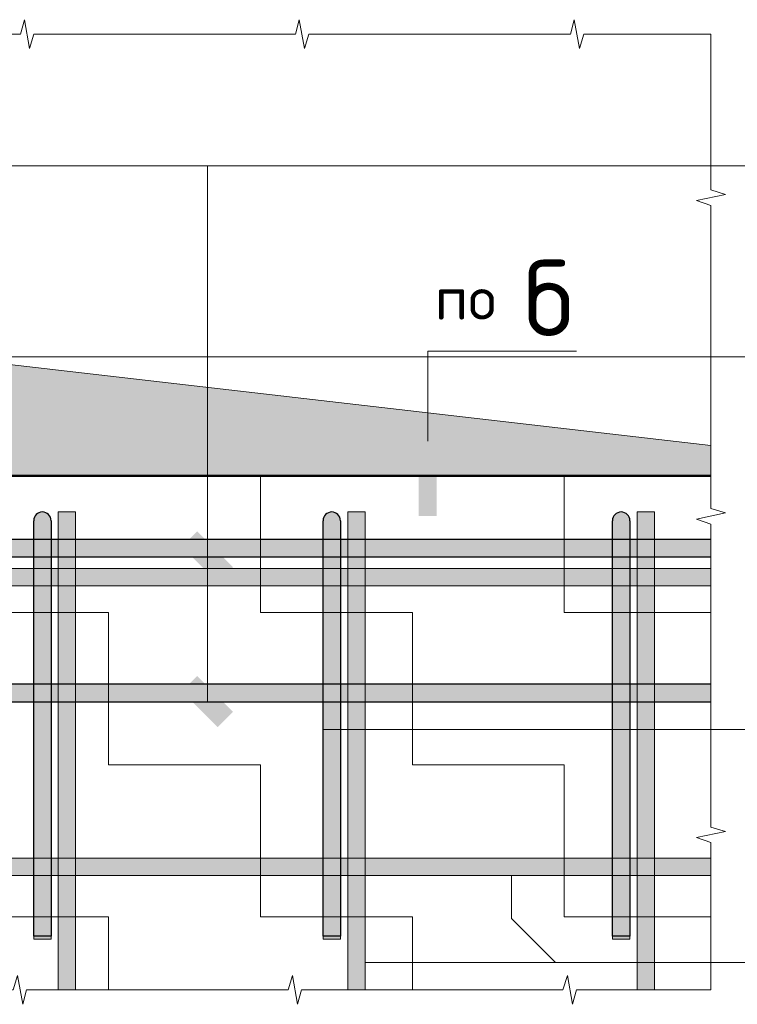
# Model space of a CAD drawing. Header units: metres. Extents: x -38 to 97, y -15 to 21.
# Tile 231 of 256: x 74.279 to 74.775, y 8.025 to 8.705. Entities that reach past the tile are written whole.
import ezdxf

# ---------------------------------------------------------------- set-up
doc = ezdxf.new("R2010")
doc.units = ezdxf.units.M
for name, color, linetype in [('XR$3$_3898', 7, 'Continuous'), ('XR$4$_3898', 7, 'Continuous'), ('XR$5$_3898', 7, 'Continuous')]:
    doc.layers.add(name, color=color, linetype=linetype)
for name, color, linetype, lineweight in [('XR$4$Арм.стержн. Арматура края', 96, 'Continuous', 35), ('XR$5$Арм.стержн. Арматура края', 96, 'Continuous', 35), ('XR$6$Текст_ примечание', 7, 'Continuous', 13)]:
    doc.layers.add(name, color=color, linetype=linetype, lineweight=lineweight)
doc.styles.add('ISOCPEUR', font='txt')
pattern_1 = [(0, (0.21, 0.21), (0.105, 0.105), [0.105, -0.105]), (90, (0.21, 0.21), (-0.105, 0.105), [0.105, -0.105])]

# ---------------------------------------------------------------- blocks, each defined once
blk = doc.blocks.new('ЭЛЕМЕНТ_УЗОРА_6')
at = {"color": 7, "linetype": 'Continuous', "lineweight": 13, "transparency": 33554687}
for p, q in [((74.75638, 8.6946), (74.75638, 8.6946)), ((74.75638, 8.0346), (74.75638, 8.0346)), ((74.75638, 8.0346), (74.75638, 8.0346))]:
    blk.add_line(p, q, dxfattribs=at)
for points in [[(74.18638, 8.6946), (74.27929, 8.6946), (74.28195, 8.7046), (74.28556, 8.6846), (74.2886, 8.6946), (74.37638, 8.6946)], [(74.37638, 8.6946), (74.46929, 8.6946), (74.47195, 8.7046), (74.47556, 8.6846), (74.4786, 8.6946), (74.56638, 8.6946)], [(74.56638, 8.6946), (74.65929, 8.6946), (74.66195, 8.7046), (74.66556, 8.6846), (74.6686, 8.6946), (74.75638, 8.6946)], [(74.75638, 8.6946), (74.75638, 8.6946), (74.75638, 8.58702), (74.76638, 8.58394), (74.74638, 8.57976), (74.75638, 8.57624), (74.75638, 8.4746)], [(74.75638, 8.4746), (74.75638, 8.36702), (74.76638, 8.36394), (74.74638, 8.35976), (74.75638, 8.35624), (74.75638, 8.2546)], [(74.75638, 8.2546), (74.75638, 8.14702), (74.76638, 8.14394), (74.74638, 8.13976), (74.75638, 8.13624), (74.75638, 8.0346)], [(74.37638, 8.0346), (74.28347, 8.0346), (74.28081, 8.0246), (74.2772, 8.0446), (74.27416, 8.0346), (74.18638, 8.0346)], [(74.56638, 8.0346), (74.47347, 8.0346), (74.47081, 8.0246), (74.4672, 8.0446), (74.46416, 8.0346), (74.37638, 8.0346)], [(74.75638, 8.0346), (74.66347, 8.0346), (74.66081, 8.0246), (74.6572, 8.0446), (74.65416, 8.0346), (74.56638, 8.0346)]]:
    blk.add_lwpolyline(points, dxfattribs=at)
blk = doc.blocks.new('СЛОЖНЫЙ_ОБЪЕКТ_14')
at = {"linetype": 'Continuous', "lineweight": 13, "transparency": 33554687}
blk.add_hatch(color=7, dxfattribs=at).paths.add_polyline_path([(73.80638, 8.3256), (74.75638, 8.3256), (74.75638, 8.3136), (73.80638, 8.3136)], flags=16)
at = {"color": 7, "linetype": 'Continuous', "lineweight": 13, "transparency": 33554687}
blk.add_lwpolyline([(73.80638, 8.3256), (74.75638, 8.3256), (74.75638, 8.3136), (73.80638, 8.3136), (73.80638, 8.3256)], close=True, dxfattribs=at)
blk = doc.blocks.new('СЛОЖНЫЙ_ОБЪЕКТ_15')
at = {"linetype": 'Continuous', "lineweight": 13, "transparency": 33554687}
blk.add_hatch(color=7, dxfattribs=at).paths.add_polyline_path([(73.80638, 8.1256), (74.75638, 8.1256), (74.75638, 8.1136), (73.80638, 8.1136)], flags=16)
at = {"color": 7, "linetype": 'Continuous', "lineweight": 13, "transparency": 33554687}
blk.add_lwpolyline([(73.80638, 8.1256), (74.75638, 8.1256), (74.75638, 8.1136), (73.80638, 8.1136), (73.80638, 8.1256)], close=True, dxfattribs=at)
blk = doc.blocks.new('СЛОЖНЫЙ_ОБЪЕКТ_16')
at = {"linetype": 'Continuous', "lineweight": 25, "transparency": 33554687}
blk.add_hatch(color=8, dxfattribs=at).paths.add_polyline_path([(73.85638, 8.3336), (74.75638, 8.3336), (74.75638, 8.3456), (73.85638, 8.3456)])
at = {"color": 7, "linetype": 'Continuous', "lineweight": 25, "transparency": 33554687}
blk.add_line((73.85638, 8.3336), (74.75638, 8.3336), dxfattribs=at)
blk.add_lwpolyline([(74.75638, 8.3456), (73.85638, 8.3456), (73.85638, 8.3336)], dxfattribs=at)
blk = doc.blocks.new('СЛОЖНЫЙ_ОБЪЕКТ_20')
at = {"linetype": 'Continuous', "lineweight": 13, "true_color": 0xc5c5c5, "transparency": 33554687}
for points in [[(74.2889, 8.36104), (74.28953, 8.36213), (74.29036, 8.36306), (74.29138, 8.3638), (74.29253, 8.36431), (74.29375, 8.36457), (74.29501, 8.36457), (74.29623, 8.36431), (74.29738, 8.3638), (74.29839, 8.36306), (74.29923, 8.36213), (74.29986, 8.36104), (74.30025, 8.35985), (74.30038, 8.3586), (74.30038, 8.0716), (74.28838, 8.0716), (74.28838, 8.3586), (74.28851, 8.35985)], [(74.28838, 8.0716), (74.30038, 8.0716), (74.30038, 8.0696), (74.28838, 8.0696)]]:
    blk.add_hatch(color=9, dxfattribs=at).paths.add_polyline_path(points, flags=16)
at = {"color": 7, "linetype": 'Continuous', "lineweight": 25, "transparency": 33554687}
blk.add_lwpolyline([(74.30038, 8.3586), (74.30038, 8.0716), (74.28838, 8.0716), (74.28838, 8.3586)], dxfattribs=at)
at = {"color": 7, "linetype": 'Continuous', "lineweight": 13, "transparency": 33554687}
blk.add_lwpolyline([(74.28838, 8.0716), (74.30038, 8.0716), (74.30038, 8.0696), (74.28838, 8.0696), (74.28838, 8.0716)], close=True, dxfattribs=at)
at = {"color": 7, "linetype": 'Continuous', "lineweight": 25, "transparency": 33554687}
blk.add_arc((74.29438, 8.3586), 0.006, 0, 180, dxfattribs=at)
blk = doc.blocks.new('СЛОЖНЫЙ_ОБЪЕКТ_21')
at = {"linetype": 'Continuous', "lineweight": 13, "true_color": 0xc5c5c5, "transparency": 33554687}
for points in [[(74.4889, 8.36104), (74.48953, 8.36213), (74.49036, 8.36306), (74.49138, 8.3638), (74.49253, 8.36431), (74.49375, 8.36457), (74.49501, 8.36457), (74.49623, 8.36431), (74.49738, 8.3638), (74.49839, 8.36306), (74.49923, 8.36213), (74.49986, 8.36104), (74.50025, 8.35985), (74.50038, 8.3586), (74.50038, 8.0716), (74.48838, 8.0716), (74.48838, 8.3586), (74.48851, 8.35985)], [(74.48838, 8.0716), (74.50038, 8.0716), (74.50038, 8.0696), (74.48838, 8.0696)]]:
    blk.add_hatch(color=9, dxfattribs=at).paths.add_polyline_path(points, flags=16)
at = {"color": 7, "linetype": 'Continuous', "lineweight": 25, "transparency": 33554687}
blk.add_lwpolyline([(74.50038, 8.3586), (74.50038, 8.0716), (74.48838, 8.0716), (74.48838, 8.3586)], dxfattribs=at)
at = {"color": 7, "linetype": 'Continuous', "lineweight": 13, "transparency": 33554687}
blk.add_lwpolyline([(74.48838, 8.0716), (74.50038, 8.0716), (74.50038, 8.0696), (74.48838, 8.0696), (74.48838, 8.0716)], close=True, dxfattribs=at)
at = {"color": 7, "linetype": 'Continuous', "lineweight": 25, "transparency": 33554687}
blk.add_arc((74.49438, 8.3586), 0.006, 0, 180, dxfattribs=at)
blk = doc.blocks.new('СЛОЖНЫЙ_ОБЪЕКТ_22')
at = {"linetype": 'Continuous', "lineweight": 13, "transparency": 33554687}
blk.add_hatch(color=7, dxfattribs=at).paths.add_polyline_path([(74.31738, 8.0346), (74.31738, 8.3646), (74.30538, 8.3646), (74.30538, 8.0346)])
at = {"color": 7, "linetype": 'Continuous', "lineweight": 13, "transparency": 33554687}
blk.add_lwpolyline([(74.31738, 8.0346), (74.31738, 8.3646), (74.30538, 8.3646), (74.30538, 8.0346), (74.31738, 8.0346)], close=True, dxfattribs=at)
blk = doc.blocks.new('СЛОЖНЫЙ_ОБЪЕКТ_23')
at = {"linetype": 'Continuous', "lineweight": 13, "transparency": 33554687}
blk.add_hatch(color=7, dxfattribs=at).paths.add_polyline_path([(74.51738, 8.0346), (74.51738, 8.3646), (74.50538, 8.3646), (74.50538, 8.0346)])
at = {"color": 7, "linetype": 'Continuous', "lineweight": 13, "transparency": 33554687}
blk.add_lwpolyline([(74.51738, 8.0346), (74.51738, 8.3646), (74.50538, 8.3646), (74.50538, 8.0346), (74.51738, 8.0346)], close=True, dxfattribs=at)
blk = doc.blocks.new('СЛОЖНЫЙ_ОБЪЕКТ_24')
at = {"linetype": 'Continuous', "lineweight": 13, "true_color": 0xc5c5c5, "transparency": 33554687}
for points in [[(74.6889, 8.36104), (74.68953, 8.36213), (74.69036, 8.36306), (74.69138, 8.3638), (74.69253, 8.36431), (74.69375, 8.36457), (74.69501, 8.36457), (74.69623, 8.36431), (74.69738, 8.3638), (74.69839, 8.36306), (74.69923, 8.36213), (74.69986, 8.36104), (74.70025, 8.35985), (74.70038, 8.3586), (74.70038, 8.0716), (74.68838, 8.0716), (74.68838, 8.3586), (74.68851, 8.35985)], [(74.68838, 8.0716), (74.70038, 8.0716), (74.70038, 8.0696), (74.68838, 8.0696)]]:
    blk.add_hatch(color=9, dxfattribs=at).paths.add_polyline_path(points, flags=16)
at = {"color": 7, "linetype": 'Continuous', "lineweight": 25, "transparency": 33554687}
blk.add_lwpolyline([(74.70038, 8.3586), (74.70038, 8.0716), (74.68838, 8.0716), (74.68838, 8.3586)], dxfattribs=at)
at = {"color": 7, "linetype": 'Continuous', "lineweight": 13, "transparency": 33554687}
blk.add_lwpolyline([(74.68838, 8.0716), (74.70038, 8.0716), (74.70038, 8.0696), (74.68838, 8.0696), (74.68838, 8.0716)], close=True, dxfattribs=at)
at = {"color": 7, "linetype": 'Continuous', "lineweight": 25, "transparency": 33554687}
blk.add_arc((74.69438, 8.3586), 0.006, 0, 180, dxfattribs=at)
blk = doc.blocks.new('СЛОЖНЫЙ_ОБЪЕКТ_25')
at = {"linetype": 'Continuous', "lineweight": 13, "transparency": 33554687}
blk.add_hatch(color=7, dxfattribs=at).paths.add_polyline_path([(74.71738, 8.0346), (74.71738, 8.3646), (74.70538, 8.3646), (74.70538, 8.0346)])
at = {"color": 7, "linetype": 'Continuous', "lineweight": 13, "transparency": 33554687}
blk.add_lwpolyline([(74.71738, 8.0346), (74.71738, 8.3646), (74.70538, 8.3646), (74.70538, 8.0346), (74.71738, 8.0346)], close=True, dxfattribs=at)
blk = doc.blocks.new('СЛОЖНЫЙ_ОБЪЕКТ_27')
at = {"linetype": 'Continuous', "lineweight": 25, "transparency": 33554687}
blk.add_hatch(color=8, dxfattribs=at).paths.add_polyline_path([(73.85638, 8.2336), (74.75638, 8.2336), (74.75638, 8.2456), (73.85638, 8.2456)])
at = {"color": 7, "linetype": 'Continuous', "lineweight": 25, "transparency": 33554687}
blk.add_line((73.85638, 8.2336), (74.75638, 8.2336), dxfattribs=at)
blk.add_lwpolyline([(74.75638, 8.2456), (73.85638, 8.2456), (73.85638, 8.2336)], dxfattribs=at)
blk = doc.blocks.new('ЭЛЕМЕНТ_УЗОРА_13')
at = {"color": 7, "linetype": 'Continuous', "lineweight": 13, "transparency": 33554687}
for p, q in [((74.75638, 8.6946), (74.75638, 8.6946)), ((74.75638, 8.0346), (74.75638, 8.0346)), ((74.75638, 8.0346), (74.75638, 8.0346))]:
    blk.add_line(p, q, dxfattribs=at)
for points in [[(74.18638, 8.6946), (74.27929, 8.6946), (74.28195, 8.7046), (74.28556, 8.6846), (74.2886, 8.6946), (74.37638, 8.6946)], [(74.37638, 8.6946), (74.46929, 8.6946), (74.47195, 8.7046), (74.47556, 8.6846), (74.4786, 8.6946), (74.56638, 8.6946)], [(74.56638, 8.6946), (74.65929, 8.6946), (74.66195, 8.7046), (74.66556, 8.6846), (74.6686, 8.6946), (74.75638, 8.6946)], [(74.75638, 8.6946), (74.75638, 8.6946), (74.75638, 8.58702), (74.76638, 8.58394), (74.74638, 8.57976), (74.75638, 8.57624), (74.75638, 8.4746)], [(74.75638, 8.4746), (74.75638, 8.36702), (74.76638, 8.36394), (74.74638, 8.35976), (74.75638, 8.35624), (74.75638, 8.2546)], [(74.75638, 8.2546), (74.75638, 8.14702), (74.76638, 8.14394), (74.74638, 8.13976), (74.75638, 8.13624), (74.75638, 8.0346)], [(74.37638, 8.0346), (74.28347, 8.0346), (74.28081, 8.0246), (74.2772, 8.0446), (74.27416, 8.0346), (74.18638, 8.0346)], [(74.56638, 8.0346), (74.47347, 8.0346), (74.47081, 8.0246), (74.4672, 8.0446), (74.46416, 8.0346), (74.37638, 8.0346)], [(74.75638, 8.0346), (74.66347, 8.0346), (74.66081, 8.0246), (74.6572, 8.0446), (74.65416, 8.0346), (74.56638, 8.0346)]]:
    blk.add_lwpolyline(points, dxfattribs=at)
blk = doc.blocks.new('СЛОЖНЫЙ_ОБЪЕКТ_42')
at = {"linetype": 'Continuous', "lineweight": 13, "transparency": 33554687}
blk.add_hatch(color=7, dxfattribs=at).paths.add_polyline_path([(73.80638, 8.3256), (74.75638, 8.3256), (74.75638, 8.3136), (73.80638, 8.3136)], flags=16)
at = {"color": 7, "linetype": 'Continuous', "lineweight": 13, "transparency": 33554687}
blk.add_lwpolyline([(73.80638, 8.3256), (74.75638, 8.3256), (74.75638, 8.3136), (73.80638, 8.3136), (73.80638, 8.3256)], close=True, dxfattribs=at)
blk = doc.blocks.new('СЛОЖНЫЙ_ОБЪЕКТ_43')
at = {"linetype": 'Continuous', "lineweight": 13, "transparency": 33554687}
blk.add_hatch(color=7, dxfattribs=at).paths.add_polyline_path([(73.80638, 8.1256), (74.75638, 8.1256), (74.75638, 8.1136), (73.80638, 8.1136)], flags=16)
at = {"color": 7, "linetype": 'Continuous', "lineweight": 13, "transparency": 33554687}
blk.add_lwpolyline([(73.80638, 8.1256), (74.75638, 8.1256), (74.75638, 8.1136), (73.80638, 8.1136), (73.80638, 8.1256)], close=True, dxfattribs=at)
blk = doc.blocks.new('СЛОЖНЫЙ_ОБЪЕКТ_44')
at = {"linetype": 'Continuous', "lineweight": 25, "transparency": 33554687}
blk.add_hatch(color=8, dxfattribs=at).paths.add_polyline_path([(73.85638, 8.3336), (74.75638, 8.3336), (74.75638, 8.3456), (73.85638, 8.3456)])
at = {"color": 7, "linetype": 'Continuous', "lineweight": 25, "transparency": 33554687}
blk.add_line((73.85638, 8.3336), (74.75638, 8.3336), dxfattribs=at)
blk.add_lwpolyline([(74.75638, 8.3456), (73.85638, 8.3456), (73.85638, 8.3336)], dxfattribs=at)
blk = doc.blocks.new('СЛОЖНЫЙ_ОБЪЕКТ_48')
at = {"linetype": 'Continuous', "lineweight": 13, "true_color": 0xc5c5c5, "transparency": 33554687}
for points in [[(74.2889, 8.36104), (74.28953, 8.36213), (74.29036, 8.36306), (74.29138, 8.3638), (74.29253, 8.36431), (74.29375, 8.36457), (74.29501, 8.36457), (74.29623, 8.36431), (74.29738, 8.3638), (74.29839, 8.36306), (74.29923, 8.36213), (74.29986, 8.36104), (74.30025, 8.35985), (74.30038, 8.3586), (74.30038, 8.0716), (74.28838, 8.0716), (74.28838, 8.3586), (74.28851, 8.35985)], [(74.28838, 8.0716), (74.30038, 8.0716), (74.30038, 8.0696), (74.28838, 8.0696)]]:
    blk.add_hatch(color=9, dxfattribs=at).paths.add_polyline_path(points, flags=16)
at = {"color": 7, "linetype": 'Continuous', "lineweight": 25, "transparency": 33554687}
blk.add_lwpolyline([(74.30038, 8.3586), (74.30038, 8.0716), (74.28838, 8.0716), (74.28838, 8.3586)], dxfattribs=at)
at = {"color": 7, "linetype": 'Continuous', "lineweight": 13, "transparency": 33554687}
blk.add_lwpolyline([(74.28838, 8.0716), (74.30038, 8.0716), (74.30038, 8.0696), (74.28838, 8.0696), (74.28838, 8.0716)], close=True, dxfattribs=at)
at = {"color": 7, "linetype": 'Continuous', "lineweight": 25, "transparency": 33554687}
blk.add_arc((74.29438, 8.3586), 0.006, 0, 180, dxfattribs=at)
blk = doc.blocks.new('СЛОЖНЫЙ_ОБЪЕКТ_49')
at = {"linetype": 'Continuous', "lineweight": 13, "true_color": 0xc5c5c5, "transparency": 33554687}
for points in [[(74.4889, 8.36104), (74.48953, 8.36213), (74.49036, 8.36306), (74.49138, 8.3638), (74.49253, 8.36431), (74.49375, 8.36457), (74.49501, 8.36457), (74.49623, 8.36431), (74.49738, 8.3638), (74.49839, 8.36306), (74.49923, 8.36213), (74.49986, 8.36104), (74.50025, 8.35985), (74.50038, 8.3586), (74.50038, 8.0716), (74.48838, 8.0716), (74.48838, 8.3586), (74.48851, 8.35985)], [(74.48838, 8.0716), (74.50038, 8.0716), (74.50038, 8.0696), (74.48838, 8.0696)]]:
    blk.add_hatch(color=9, dxfattribs=at).paths.add_polyline_path(points, flags=16)
at = {"color": 7, "linetype": 'Continuous', "lineweight": 25, "transparency": 33554687}
blk.add_lwpolyline([(74.50038, 8.3586), (74.50038, 8.0716), (74.48838, 8.0716), (74.48838, 8.3586)], dxfattribs=at)
at = {"color": 7, "linetype": 'Continuous', "lineweight": 13, "transparency": 33554687}
blk.add_lwpolyline([(74.48838, 8.0716), (74.50038, 8.0716), (74.50038, 8.0696), (74.48838, 8.0696), (74.48838, 8.0716)], close=True, dxfattribs=at)
at = {"color": 7, "linetype": 'Continuous', "lineweight": 25, "transparency": 33554687}
blk.add_arc((74.49438, 8.3586), 0.006, 0, 180, dxfattribs=at)
blk = doc.blocks.new('СЛОЖНЫЙ_ОБЪЕКТ_50')
at = {"linetype": 'Continuous', "lineweight": 13, "transparency": 33554687}
blk.add_hatch(color=7, dxfattribs=at).paths.add_polyline_path([(74.31738, 8.0346), (74.31738, 8.3646), (74.30538, 8.3646), (74.30538, 8.0346)])
at = {"color": 7, "linetype": 'Continuous', "lineweight": 13, "transparency": 33554687}
blk.add_lwpolyline([(74.31738, 8.0346), (74.31738, 8.3646), (74.30538, 8.3646), (74.30538, 8.0346), (74.31738, 8.0346)], close=True, dxfattribs=at)
blk = doc.blocks.new('СЛОЖНЫЙ_ОБЪЕКТ_51')
at = {"linetype": 'Continuous', "lineweight": 13, "transparency": 33554687}
blk.add_hatch(color=7, dxfattribs=at).paths.add_polyline_path([(74.51738, 8.0346), (74.51738, 8.3646), (74.50538, 8.3646), (74.50538, 8.0346)])
at = {"color": 7, "linetype": 'Continuous', "lineweight": 13, "transparency": 33554687}
blk.add_lwpolyline([(74.51738, 8.0346), (74.51738, 8.3646), (74.50538, 8.3646), (74.50538, 8.0346), (74.51738, 8.0346)], close=True, dxfattribs=at)
blk = doc.blocks.new('СЛОЖНЫЙ_ОБЪЕКТ_52')
at = {"linetype": 'Continuous', "lineweight": 13, "true_color": 0xc5c5c5, "transparency": 33554687}
for points in [[(74.6889, 8.36104), (74.68953, 8.36213), (74.69036, 8.36306), (74.69138, 8.3638), (74.69253, 8.36431), (74.69375, 8.36457), (74.69501, 8.36457), (74.69623, 8.36431), (74.69738, 8.3638), (74.69839, 8.36306), (74.69923, 8.36213), (74.69986, 8.36104), (74.70025, 8.35985), (74.70038, 8.3586), (74.70038, 8.0716), (74.68838, 8.0716), (74.68838, 8.3586), (74.68851, 8.35985)], [(74.68838, 8.0716), (74.70038, 8.0716), (74.70038, 8.0696), (74.68838, 8.0696)]]:
    blk.add_hatch(color=9, dxfattribs=at).paths.add_polyline_path(points, flags=16)
at = {"color": 7, "linetype": 'Continuous', "lineweight": 25, "transparency": 33554687}
blk.add_lwpolyline([(74.70038, 8.3586), (74.70038, 8.0716), (74.68838, 8.0716), (74.68838, 8.3586)], dxfattribs=at)
at = {"color": 7, "linetype": 'Continuous', "lineweight": 13, "transparency": 33554687}
blk.add_lwpolyline([(74.68838, 8.0716), (74.70038, 8.0716), (74.70038, 8.0696), (74.68838, 8.0696), (74.68838, 8.0716)], close=True, dxfattribs=at)
at = {"color": 7, "linetype": 'Continuous', "lineweight": 25, "transparency": 33554687}
blk.add_arc((74.69438, 8.3586), 0.006, 0, 180, dxfattribs=at)
blk = doc.blocks.new('СЛОЖНЫЙ_ОБЪЕКТ_53')
at = {"linetype": 'Continuous', "lineweight": 13, "transparency": 33554687}
blk.add_hatch(color=7, dxfattribs=at).paths.add_polyline_path([(74.71738, 8.0346), (74.71738, 8.3646), (74.70538, 8.3646), (74.70538, 8.0346)])
at = {"color": 7, "linetype": 'Continuous', "lineweight": 13, "transparency": 33554687}
blk.add_lwpolyline([(74.71738, 8.0346), (74.71738, 8.3646), (74.70538, 8.3646), (74.70538, 8.0346), (74.71738, 8.0346)], close=True, dxfattribs=at)
blk = doc.blocks.new('СЛОЖНЫЙ_ОБЪЕКТ_55')
at = {"linetype": 'Continuous', "lineweight": 25, "transparency": 33554687}
blk.add_hatch(color=8, dxfattribs=at).paths.add_polyline_path([(73.85638, 8.2336), (74.75638, 8.2336), (74.75638, 8.2456), (73.85638, 8.2456)])
at = {"color": 7, "linetype": 'Continuous', "lineweight": 25, "transparency": 33554687}
blk.add_line((73.85638, 8.2336), (74.75638, 8.2336), dxfattribs=at)
blk.add_lwpolyline([(74.75638, 8.2456), (73.85638, 8.2456), (73.85638, 8.2336)], dxfattribs=at)
blk = doc.blocks.new('ЭЛЕМЕНТ_УЗОРА_33')
at = {"color": 7, "linetype": 'Continuous', "lineweight": 13, "transparency": 33554687}
for p, q in [((74.75638, 8.6946), (74.75638, 8.6946)), ((74.75638, 8.0346), (74.75638, 8.0346)), ((74.75638, 8.0346), (74.75638, 8.0346))]:
    blk.add_line(p, q, dxfattribs=at)
for points in [[(74.18638, 8.6946), (74.27929, 8.6946), (74.28195, 8.7046), (74.28556, 8.6846), (74.2886, 8.6946), (74.37638, 8.6946)], [(74.37638, 8.6946), (74.46929, 8.6946), (74.47195, 8.7046), (74.47556, 8.6846), (74.4786, 8.6946), (74.56638, 8.6946)], [(74.56638, 8.6946), (74.65929, 8.6946), (74.66195, 8.7046), (74.66556, 8.6846), (74.6686, 8.6946), (74.75638, 8.6946)], [(74.75638, 8.6946), (74.75638, 8.6946), (74.75638, 8.58702), (74.76638, 8.58394), (74.74638, 8.57976), (74.75638, 8.57624), (74.75638, 8.4746)], [(74.75638, 8.4746), (74.75638, 8.36702), (74.76638, 8.36394), (74.74638, 8.35976), (74.75638, 8.35624), (74.75638, 8.2546)], [(74.75638, 8.2546), (74.75638, 8.14702), (74.76638, 8.14394), (74.74638, 8.13976), (74.75638, 8.13624), (74.75638, 8.0346)], [(74.37638, 8.0346), (74.28347, 8.0346), (74.28081, 8.0246), (74.2772, 8.0446), (74.27416, 8.0346), (74.18638, 8.0346)], [(74.56638, 8.0346), (74.47347, 8.0346), (74.47081, 8.0246), (74.4672, 8.0446), (74.46416, 8.0346), (74.37638, 8.0346)], [(74.75638, 8.0346), (74.66347, 8.0346), (74.66081, 8.0246), (74.6572, 8.0446), (74.65416, 8.0346), (74.56638, 8.0346)]]:
    blk.add_lwpolyline(points, dxfattribs=at)
blk = doc.blocks.new('СЛОЖНЫЙ_ОБЪЕКТ_94')
at = {"linetype": 'Continuous', "lineweight": 13, "transparency": 33554687}
blk.add_hatch(color=7, dxfattribs=at).paths.add_polyline_path([(73.80638, 8.3256), (74.75638, 8.3256), (74.75638, 8.3136), (73.80638, 8.3136)], flags=16)
at = {"color": 7, "linetype": 'Continuous', "lineweight": 13, "transparency": 33554687}
blk.add_lwpolyline([(73.80638, 8.3256), (74.75638, 8.3256), (74.75638, 8.3136), (73.80638, 8.3136), (73.80638, 8.3256)], close=True, dxfattribs=at)
blk = doc.blocks.new('СЛОЖНЫЙ_ОБЪЕКТ_95')
at = {"linetype": 'Continuous', "lineweight": 13, "transparency": 33554687}
blk.add_hatch(color=7, dxfattribs=at).paths.add_polyline_path([(73.80638, 8.1256), (74.75638, 8.1256), (74.75638, 8.1136), (73.80638, 8.1136)], flags=16)
at = {"color": 7, "linetype": 'Continuous', "lineweight": 13, "transparency": 33554687}
blk.add_lwpolyline([(73.80638, 8.1256), (74.75638, 8.1256), (74.75638, 8.1136), (73.80638, 8.1136), (73.80638, 8.1256)], close=True, dxfattribs=at)
blk = doc.blocks.new('СЛОЖНЫЙ_ОБЪЕКТ_96')
at = {"linetype": 'Continuous', "lineweight": 25, "transparency": 33554687}
blk.add_hatch(color=8, dxfattribs=at).paths.add_polyline_path([(73.85638, 8.3336), (74.75638, 8.3336), (74.75638, 8.3456), (73.85638, 8.3456)])
at = {"color": 7, "linetype": 'Continuous', "lineweight": 25, "transparency": 33554687}
blk.add_line((73.85638, 8.3336), (74.75638, 8.3336), dxfattribs=at)
blk.add_lwpolyline([(74.75638, 8.3456), (73.85638, 8.3456), (73.85638, 8.3336)], dxfattribs=at)
blk = doc.blocks.new('СЛОЖНЫЙ_ОБЪЕКТ_100')
at = {"linetype": 'Continuous', "lineweight": 13, "true_color": 0xc5c5c5, "transparency": 33554687}
for points in [[(74.2889, 8.36104), (74.28953, 8.36213), (74.29036, 8.36306), (74.29138, 8.3638), (74.29253, 8.36431), (74.29375, 8.36457), (74.29501, 8.36457), (74.29623, 8.36431), (74.29738, 8.3638), (74.29839, 8.36306), (74.29923, 8.36213), (74.29986, 8.36104), (74.30025, 8.35985), (74.30038, 8.3586), (74.30038, 8.0716), (74.28838, 8.0716), (74.28838, 8.3586), (74.28851, 8.35985)], [(74.28838, 8.0716), (74.30038, 8.0716), (74.30038, 8.0696), (74.28838, 8.0696)]]:
    blk.add_hatch(color=9, dxfattribs=at).paths.add_polyline_path(points, flags=16)
at = {"color": 7, "linetype": 'Continuous', "lineweight": 25, "transparency": 33554687}
blk.add_lwpolyline([(74.30038, 8.3586), (74.30038, 8.0716), (74.28838, 8.0716), (74.28838, 8.3586)], dxfattribs=at)
at = {"color": 7, "linetype": 'Continuous', "lineweight": 13, "transparency": 33554687}
blk.add_lwpolyline([(74.28838, 8.0716), (74.30038, 8.0716), (74.30038, 8.0696), (74.28838, 8.0696), (74.28838, 8.0716)], close=True, dxfattribs=at)
at = {"color": 7, "linetype": 'Continuous', "lineweight": 25, "transparency": 33554687}
blk.add_arc((74.29438, 8.3586), 0.006, 0, 180, dxfattribs=at)
blk = doc.blocks.new('СЛОЖНЫЙ_ОБЪЕКТ_101')
at = {"linetype": 'Continuous', "lineweight": 13, "true_color": 0xc5c5c5, "transparency": 33554687}
for points in [[(74.4889, 8.36104), (74.48953, 8.36213), (74.49036, 8.36306), (74.49138, 8.3638), (74.49253, 8.36431), (74.49375, 8.36457), (74.49501, 8.36457), (74.49623, 8.36431), (74.49738, 8.3638), (74.49839, 8.36306), (74.49923, 8.36213), (74.49986, 8.36104), (74.50025, 8.35985), (74.50038, 8.3586), (74.50038, 8.0716), (74.48838, 8.0716), (74.48838, 8.3586), (74.48851, 8.35985)], [(74.48838, 8.0716), (74.50038, 8.0716), (74.50038, 8.0696), (74.48838, 8.0696)]]:
    blk.add_hatch(color=9, dxfattribs=at).paths.add_polyline_path(points, flags=16)
at = {"color": 7, "linetype": 'Continuous', "lineweight": 25, "transparency": 33554687}
blk.add_lwpolyline([(74.50038, 8.3586), (74.50038, 8.0716), (74.48838, 8.0716), (74.48838, 8.3586)], dxfattribs=at)
at = {"color": 7, "linetype": 'Continuous', "lineweight": 13, "transparency": 33554687}
blk.add_lwpolyline([(74.48838, 8.0716), (74.50038, 8.0716), (74.50038, 8.0696), (74.48838, 8.0696), (74.48838, 8.0716)], close=True, dxfattribs=at)
at = {"color": 7, "linetype": 'Continuous', "lineweight": 25, "transparency": 33554687}
blk.add_arc((74.49438, 8.3586), 0.006, 0, 180, dxfattribs=at)
blk = doc.blocks.new('СЛОЖНЫЙ_ОБЪЕКТ_102')
at = {"linetype": 'Continuous', "lineweight": 13, "transparency": 33554687}
blk.add_hatch(color=7, dxfattribs=at).paths.add_polyline_path([(74.31738, 8.0346), (74.31738, 8.3646), (74.30538, 8.3646), (74.30538, 8.0346)])
at = {"color": 7, "linetype": 'Continuous', "lineweight": 13, "transparency": 33554687}
blk.add_lwpolyline([(74.31738, 8.0346), (74.31738, 8.3646), (74.30538, 8.3646), (74.30538, 8.0346), (74.31738, 8.0346)], close=True, dxfattribs=at)
blk = doc.blocks.new('СЛОЖНЫЙ_ОБЪЕКТ_103')
at = {"linetype": 'Continuous', "lineweight": 13, "transparency": 33554687}
blk.add_hatch(color=7, dxfattribs=at).paths.add_polyline_path([(74.51738, 8.0346), (74.51738, 8.3646), (74.50538, 8.3646), (74.50538, 8.0346)])
at = {"color": 7, "linetype": 'Continuous', "lineweight": 13, "transparency": 33554687}
blk.add_lwpolyline([(74.51738, 8.0346), (74.51738, 8.3646), (74.50538, 8.3646), (74.50538, 8.0346), (74.51738, 8.0346)], close=True, dxfattribs=at)
blk = doc.blocks.new('СЛОЖНЫЙ_ОБЪЕКТ_104')
at = {"linetype": 'Continuous', "lineweight": 13, "true_color": 0xc5c5c5, "transparency": 33554687}
for points in [[(74.6889, 8.36104), (74.68953, 8.36213), (74.69036, 8.36306), (74.69138, 8.3638), (74.69253, 8.36431), (74.69375, 8.36457), (74.69501, 8.36457), (74.69623, 8.36431), (74.69738, 8.3638), (74.69839, 8.36306), (74.69923, 8.36213), (74.69986, 8.36104), (74.70025, 8.35985), (74.70038, 8.3586), (74.70038, 8.0716), (74.68838, 8.0716), (74.68838, 8.3586), (74.68851, 8.35985)], [(74.68838, 8.0716), (74.70038, 8.0716), (74.70038, 8.0696), (74.68838, 8.0696)]]:
    blk.add_hatch(color=9, dxfattribs=at).paths.add_polyline_path(points, flags=16)
at = {"color": 7, "linetype": 'Continuous', "lineweight": 25, "transparency": 33554687}
blk.add_lwpolyline([(74.70038, 8.3586), (74.70038, 8.0716), (74.68838, 8.0716), (74.68838, 8.3586)], dxfattribs=at)
at = {"color": 7, "linetype": 'Continuous', "lineweight": 13, "transparency": 33554687}
blk.add_lwpolyline([(74.68838, 8.0716), (74.70038, 8.0716), (74.70038, 8.0696), (74.68838, 8.0696), (74.68838, 8.0716)], close=True, dxfattribs=at)
at = {"color": 7, "linetype": 'Continuous', "lineweight": 25, "transparency": 33554687}
blk.add_arc((74.69438, 8.3586), 0.006, 0, 180, dxfattribs=at)
blk = doc.blocks.new('СЛОЖНЫЙ_ОБЪЕКТ_105')
at = {"linetype": 'Continuous', "lineweight": 13, "transparency": 33554687}
blk.add_hatch(color=7, dxfattribs=at).paths.add_polyline_path([(74.71738, 8.0346), (74.71738, 8.3646), (74.70538, 8.3646), (74.70538, 8.0346)])
at = {"color": 7, "linetype": 'Continuous', "lineweight": 13, "transparency": 33554687}
blk.add_lwpolyline([(74.71738, 8.0346), (74.71738, 8.3646), (74.70538, 8.3646), (74.70538, 8.0346), (74.71738, 8.0346)], close=True, dxfattribs=at)
blk = doc.blocks.new('СЛОЖНЫЙ_ОБЪЕКТ_107')
at = {"linetype": 'Continuous', "lineweight": 25, "transparency": 33554687}
blk.add_hatch(color=8, dxfattribs=at).paths.add_polyline_path([(73.85638, 8.2336), (74.75638, 8.2336), (74.75638, 8.2456), (73.85638, 8.2456)])
at = {"color": 7, "linetype": 'Continuous', "lineweight": 25, "transparency": 33554687}
blk.add_line((73.85638, 8.2336), (74.75638, 8.2336), dxfattribs=at)
blk.add_lwpolyline([(74.75638, 8.2456), (73.85638, 8.2456), (73.85638, 8.2336)], dxfattribs=at)

msp = doc.modelspace()

# ---------------------------------------------------------------- hatches: boundary and pattern name
at = {"linetype": 'Continuous', "lineweight": 13, "transparency": 33554687}
h = msp.add_hatch(dxfattribs=at)
h.set_pattern_fill('____', scale=0.105, style=0, pattern_type=2)
h.set_pattern_definition(pattern_1)
h.paths.add_polyline_path([(73.80638, 8.6946), (73.80638, 8.0346), (74.75638, 8.0346), (74.75638, 8.3896), (74.18138, 8.3896), (74.18138, 8.6946)], flags=0)
h = msp.add_hatch(dxfattribs=at)
h.set_pattern_fill('____', scale=0.105, style=0, pattern_type=2)
h.set_pattern_definition(pattern_1)
h.paths.add_polyline_path([(73.80638, 8.6946), (73.80638, 8.0346), (74.75638, 8.0346), (74.75638, 8.3896), (74.18138, 8.3896), (74.18138, 8.6946)], flags=0)
h = msp.add_hatch(dxfattribs=at)
h.set_pattern_fill('____', scale=0.105, style=0, pattern_type=2)
h.set_pattern_definition(pattern_1)
h.paths.add_polyline_path([(73.80638, 8.6946), (73.80638, 8.0346), (74.75638, 8.0346), (74.75638, 8.3896), (74.18138, 8.3896), (74.18138, 8.6946)], flags=0)
at = {"linetype": 'Continuous', "lineweight": 13, "true_color": 0x696969, "transparency": 33554687}
msp.add_hatch(color=251, dxfattribs=at).paths.add_polyline_path([(74.75638, 8.4106), (74.25957, 8.46779), (74.18138, 8.6946), (74.18138, 8.3896), (74.75638, 8.3896)])
msp.add_hatch(color=251, dxfattribs=at).paths.add_polyline_path([(74.75638, 8.4106), (74.25957, 8.46779), (74.18138, 8.6946), (74.18138, 8.3896), (74.75638, 8.3896)])
msp.add_hatch(color=251, dxfattribs=at).paths.add_polyline_path([(74.75638, 8.4106), (74.25957, 8.46779), (74.18138, 8.6946), (74.18138, 8.3896), (74.75638, 8.3896)])
at = {"linetype": 'Continuous', "lineweight": 25, "true_color": 0x000000, "transparency": 33554687}
msp.add_hatch(color=18, dxfattribs=at).paths.add_polyline_path([(74.56691, 8.41107), (74.56693, 8.41068), (74.56693, 8.36194), (74.55439, 8.36194), (74.55439, 8.41068), (74.55442, 8.41107), (74.55449, 8.41144), (74.55461, 8.41181), (74.55478, 8.41215), (74.555, 8.41247), (74.55525, 8.41276), (74.55554, 8.41301), (74.55586, 8.41322), (74.5562, 8.41339), (74.55656, 8.41352), (74.55694, 8.41359), (74.55732, 8.41362), (74.564, 8.41362), (74.56438, 8.41359), (74.56476, 8.41352), (74.56512, 8.41339), (74.56546, 8.41322), (74.56578, 8.41301), (74.56607, 8.41276), (74.56632, 8.41247), (74.56654, 8.41215), (74.56671, 8.41181), (74.56683, 8.41144)], flags=16)
msp.add_hatch(color=18, dxfattribs=at).paths.add_polyline_path([(74.56691, 8.41107), (74.56693, 8.41068), (74.56693, 8.36194), (74.55439, 8.36194), (74.55439, 8.41068), (74.55442, 8.41107), (74.55449, 8.41144), (74.55461, 8.41181), (74.55478, 8.41215), (74.555, 8.41247), (74.55525, 8.41276), (74.55554, 8.41301), (74.55586, 8.41322), (74.5562, 8.41339), (74.55656, 8.41352), (74.55694, 8.41359), (74.55732, 8.41362), (74.564, 8.41362), (74.56438, 8.41359), (74.56476, 8.41352), (74.56512, 8.41339), (74.56546, 8.41322), (74.56578, 8.41301), (74.56607, 8.41276), (74.56632, 8.41247), (74.56654, 8.41215), (74.56671, 8.41181), (74.56683, 8.41144)], flags=16)
msp.add_hatch(color=18, dxfattribs=at).paths.add_polyline_path([(74.56691, 8.41107), (74.56693, 8.41068), (74.56693, 8.36194), (74.55439, 8.36194), (74.55439, 8.41068), (74.55442, 8.41107), (74.55449, 8.41144), (74.55461, 8.41181), (74.55478, 8.41215), (74.555, 8.41247), (74.55525, 8.41276), (74.55554, 8.41301), (74.55586, 8.41322), (74.5562, 8.41339), (74.55656, 8.41352), (74.55694, 8.41359), (74.55732, 8.41362), (74.564, 8.41362), (74.56438, 8.41359), (74.56476, 8.41352), (74.56512, 8.41339), (74.56546, 8.41322), (74.56578, 8.41301), (74.56607, 8.41276), (74.56632, 8.41247), (74.56654, 8.41215), (74.56671, 8.41181), (74.56683, 8.41144)], flags=16)
for points in [[(74.40138, 8.35128), (74.39077, 8.34067), (74.41552, 8.31592), (74.42612, 8.32653)], [(74.40138, 8.35128), (74.39077, 8.34067), (74.41552, 8.31592), (74.42612, 8.32653)], [(74.40138, 8.35128), (74.39077, 8.34067), (74.41552, 8.31592), (74.42612, 8.32653)], [(74.40138, 8.25128), (74.39077, 8.24067), (74.41552, 8.21592), (74.42612, 8.22653)], [(74.40138, 8.25128), (74.39077, 8.24067), (74.41552, 8.21592), (74.42612, 8.22653)], [(74.40138, 8.25128), (74.39077, 8.24067), (74.41552, 8.21592), (74.42612, 8.22653)]]:
    msp.add_hatch(color=18, dxfattribs=at).paths.add_polyline_path(points)

# ---------------------------------------------------------------- linework, layer by layer
at = {"color": 7, "linetype": 'Continuous', "lineweight": 13, "transparency": 33554687}
for p, q in [((74.03738, 8.60357), (75.04771, 8.60357)), ((74.03738, 8.60357), (75.04771, 8.60357)), ((74.03738, 8.60357), (75.04771, 8.60357)), ((74.40845, 8.2336), (74.40845, 8.60357)), ((74.40845, 8.2336), (74.40845, 8.60357)), ((74.40845, 8.2336), (74.40845, 8.60357)), ((74.51738, 8.05338), (75.07571, 8.05338)), ((74.51738, 8.05338), (75.07571, 8.05338)), ((74.51738, 8.05338), (75.07571, 8.05338))]:
    msp.add_line(p, q, dxfattribs=at)
for points in [[(74.75638, 8.4106), (74.25957, 8.46779), (74.18138, 8.6946)], [(74.75638, 8.4106), (74.25957, 8.46779), (74.18138, 8.6946)], [(74.75638, 8.4106), (74.25957, 8.46779), (74.18138, 8.6946)], [(74.56066, 8.41362), (74.56066, 8.47562), (74.66352, 8.47562)], [(74.56066, 8.41362), (74.56066, 8.47562), (74.66352, 8.47562)], [(74.56066, 8.41362), (74.56066, 8.47562), (74.66352, 8.47562)], [(75.06925, 8.21433), (74.66032, 8.21433), (74.48838, 8.21433)], [(75.06925, 8.21433), (74.66032, 8.21433), (74.48838, 8.21433)], [(75.06925, 8.21433), (74.66032, 8.21433), (74.48838, 8.21433)], [(74.64899, 8.05338), (74.61859, 8.08378), (74.61859, 8.1136)], [(74.64899, 8.05338), (74.61859, 8.08378), (74.61859, 8.1136)], [(74.64899, 8.05338), (74.61859, 8.08378), (74.61859, 8.1136)]]:
    msp.add_lwpolyline(points, dxfattribs=at)
at = {"layer": 'XR$3$_3898', "color": 7, "linetype": 'Continuous', "lineweight": 50, "transparency": 33554687}
msp.add_lwpolyline([(74.75638, 8.3896), (74.18138, 8.3896), (74.18138, 8.6946)], dxfattribs=at)
at = {"layer": 'XR$4$_3898', "color": 7, "linetype": 'Continuous', "lineweight": 50, "transparency": 33554687}
msp.add_lwpolyline([(74.75638, 8.3896), (74.18138, 8.3896), (74.18138, 8.6946)], dxfattribs=at)
at = {"layer": 'XR$4$Арм.стержн. Арматура края', "color": 7, "linetype": 'Continuous', "lineweight": 13, "transparency": 33554687}
msp.add_line((75.07047, 8.21433), (74.76047, 8.21433), dxfattribs=at)
at = {"layer": 'XR$5$_3898', "color": 7, "linetype": 'Continuous', "lineweight": 50, "transparency": 33554687}
msp.add_lwpolyline([(74.75638, 8.3896), (74.18138, 8.3896), (74.18138, 8.6946)], dxfattribs=at)
at = {"layer": 'XR$5$Арм.стержн. Арматура края', "color": 7, "linetype": 'Continuous', "lineweight": 13, "transparency": 33554687}
msp.add_line((75.07047, 8.21433), (74.76047, 8.21433), dxfattribs=at)
at = {"layer": 'XR$6$Текст_ примечание', "color": 7, "linetype": 'Continuous', "lineweight": 13, "transparency": 33554687}
msp.add_line((86.41979, 8.47171), (67.91979, 8.47171), dxfattribs=at)

# ---------------------------------------------------------------- block references
at = {"color": 7, "linetype": 'Continuous', "lineweight": 13, "transparency": 33554687}
for name in ['ЭЛЕМЕНТ_УЗОРА_6', 'ЭЛЕМЕНТ_УЗОРА_13', 'ЭЛЕМЕНТ_УЗОРА_33', 'СЛОЖНЫЙ_ОБЪЕКТ_20', 'СЛОЖНЫЙ_ОБЪЕКТ_48', 'СЛОЖНЫЙ_ОБЪЕКТ_100', 'СЛОЖНЫЙ_ОБЪЕКТ_22', 'СЛОЖНЫЙ_ОБЪЕКТ_50', 'СЛОЖНЫЙ_ОБЪЕКТ_102', 'СЛОЖНЫЙ_ОБЪЕКТ_21', 'СЛОЖНЫЙ_ОБЪЕКТ_49', 'СЛОЖНЫЙ_ОБЪЕКТ_101', 'СЛОЖНЫЙ_ОБЪЕКТ_23', 'СЛОЖНЫЙ_ОБЪЕКТ_51', 'СЛОЖНЫЙ_ОБЪЕКТ_103', 'СЛОЖНЫЙ_ОБЪЕКТ_24', 'СЛОЖНЫЙ_ОБЪЕКТ_52', 'СЛОЖНЫЙ_ОБЪЕКТ_104', 'СЛОЖНЫЙ_ОБЪЕКТ_25', 'СЛОЖНЫЙ_ОБЪЕКТ_53', 'СЛОЖНЫЙ_ОБЪЕКТ_105', 'СЛОЖНЫЙ_ОБЪЕКТ_14', 'СЛОЖНЫЙ_ОБЪЕКТ_42', 'СЛОЖНЫЙ_ОБЪЕКТ_94', 'СЛОЖНЫЙ_ОБЪЕКТ_15', 'СЛОЖНЫЙ_ОБЪЕКТ_43', 'СЛОЖНЫЙ_ОБЪЕКТ_95']:
    msp.add_blockref(name, (0, 0), dxfattribs=at)
at = {"color": 7, "linetype": 'Continuous', "lineweight": 25, "transparency": 33554687}
for name in ['СЛОЖНЫЙ_ОБЪЕКТ_16', 'СЛОЖНЫЙ_ОБЪЕКТ_44', 'СЛОЖНЫЙ_ОБЪЕКТ_96', 'СЛОЖНЫЙ_ОБЪЕКТ_27', 'СЛОЖНЫЙ_ОБЪЕКТ_55', 'СЛОЖНЫЙ_ОБЪЕКТ_107']:
    msp.add_blockref(name, (0, 0), dxfattribs=at)

# ---------------------------------------------------------------- texts
at = {"color": 7, "linetype": 'Continuous', "lineweight": 13, "transparency": 33554687, "insert": (74.61351, 8.51241), "char_height": 0.03, "width": 0.1137241, "attachment_point": 5, "style": 'ISOCPEUR'}
msp.add_mtext('\\A1;{\\fISOCPEUR|i0|b0;\\H0.030000;\\W1.000000;\\C7;по \\H0.052500;б}\\P', dxfattribs=at)
msp.add_mtext('\\A1;{\\fISOCPEUR|i0|b0;\\H0.030000;\\W1.000000;\\C7;по \\H0.052500;б}\\P', dxfattribs=at)
msp.add_mtext('\\A1;{\\fISOCPEUR|i0|b0;\\H0.030000;\\W1.000000;\\C7;по \\H0.052500;б}\\P', dxfattribs=at)

doc.saveas('drawing.dxf')
